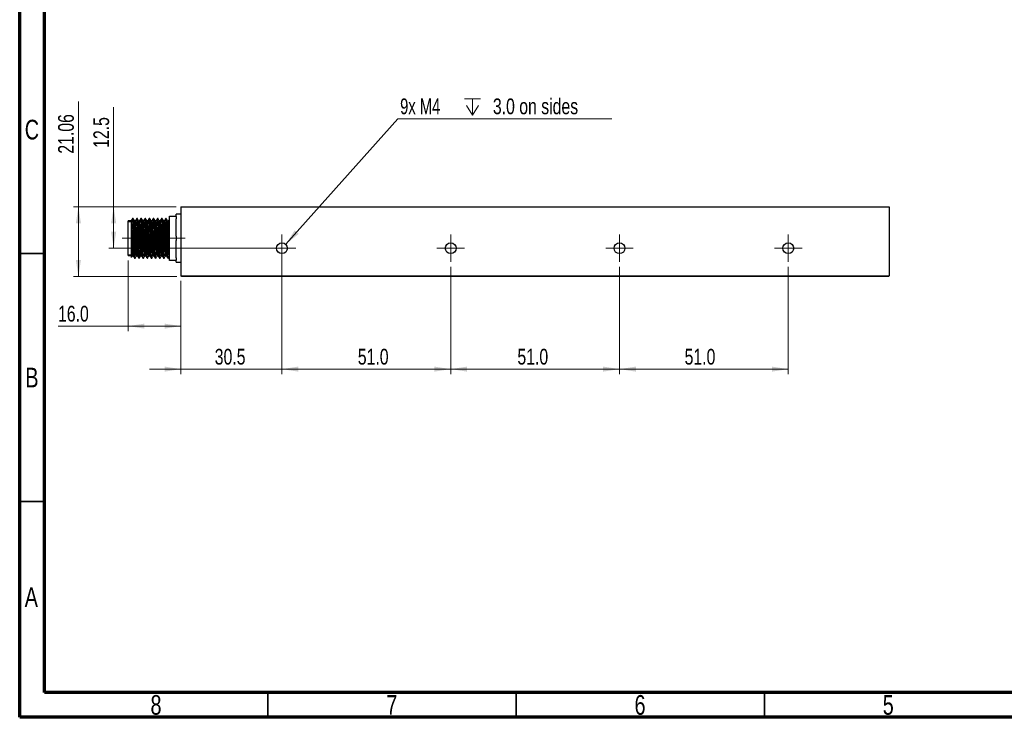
# Model space of a CAD drawing. Header units: millimetres. Extents: x 15 to 415, y 5 to 292.
# Tile 1 of 14: x 15 to 213, y 5 to 146. Entities that reach past the tile are written whole.
import ezdxf

# ---------------------------------------------------------------- set-up
doc = ezdxf.new("R2010")
doc.units = ezdxf.units.MM
doc.linetypes.add('CENTERX2', pattern=[20.32, 12.7, -2.54, 2.54, -2.54])
doc.styles.add('SLDTEXTSTYLE0', font='TXT', dxfattribs={"width": 0.75})
doc.styles.add('SLDTEXTSTYLE2', font='TXT', dxfattribs={"width": 0.7})
doc.dimstyles.new('SLDDIMSTYLE0', dxfattribs={"dimtxt": 3.175, "dimasz": 3.302, "dimexe": 0, "dimexo": 0.0625, "dimgap": 0.79375, "dimtad": 1, "dimdec": 1, "dimlfac": 1.5, "dimrnd": 1e-09, "dimzin": 4, "dimdsep": 46, "dimtxsty": 'SLDTEXTSTYLE0', "dimsah": 1, "dimcen": 0.09, "dimadec": 0, "dimazin": 1, "dimtfac": 1, "dimtdec": 1, "dimtofl": 0, "dimtmove": 0, "dimatfit": 3, "dimfxl": 1, "dimfrac": 2, "dimtolj": 1, "dimtzin": 12, "dimarcsym": 0})
doc.dimstyles.new('SLDDIMSTYLE1', dxfattribs={"dimtxt": 3.175, "dimasz": 3.302, "dimexe": 0, "dimexo": 0.0625, "dimgap": 0.79375, "dimtad": 1, "dimdec": 1, "dimlfac": 1.5, "dimrnd": 1e-09, "dimzin": 12, "dimdsep": 46, "dimtxsty": 'SLDTEXTSTYLE0', "dimsah": 1, "dimcen": 0.09, "dimadec": 0, "dimazin": 3, "dimtfac": 1, "dimtdec": 1, "dimtmove": 0, "dimatfit": 0, "dimfxl": 1, "dimfrac": 2, "dimtolj": 1, "dimtzin": 12, "dimarcsym": 0})
doc.dimstyles.new('SLDDIMSTYLE2', dxfattribs={"dimtxt": 0.18, "dimasz": 3.302, "dimexe": 0, "dimexo": 0.0625, "dimgap": 0, "dimtad": 0, "dimtih": 1, "dimtoh": 1, "dimdec": 0, "dimrnd": 1e-09, "dimzin": 0, "dimdsep": 46, "dimtxsty": 'Standard', "dimsah": 1, "dimcen": 0.09, "dimadec": 0, "dimazin": 0, "dimtfac": 3.302, "dimtdec": 0, "dimtofl": 0, "dimtmove": 0, "dimatfit": 3, "dimfxl": 1, "dimfrac": 2, "dimtolj": 1, "dimtzin": 0, "dimarcsym": 0})
doc.dimstyles.new('SLDDIMSTYLE3', dxfattribs={"dimtxt": 3.175, "dimasz": 3.302, "dimexe": 0, "dimexo": 0.0625, "dimgap": 0.79375, "dimtad": 1, "dimdec": 1, "dimlfac": 1.5, "dimrnd": 1e-09, "dimzin": 12, "dimdsep": 46, "dimtxsty": 'SLDTEXTSTYLE0', "dimsah": 1, "dimcen": 0.09, "dimadec": 0, "dimazin": 3, "dimtfac": 1, "dimtdec": 1, "dimtofl": 0, "dimtmove": 0, "dimatfit": 3, "dimfxl": 1, "dimfrac": 2, "dimtolj": 1, "dimtzin": 12, "dimarcsym": 0})
doc.dimstyles.new('SLDDIMSTYLE4', dxfattribs={"dimtxt": 3.175, "dimasz": 3.302, "dimexe": 0, "dimexo": 0.0625, "dimgap": 0.79375, "dimtad": 1, "dimlfac": 1.5, "dimrnd": 1e-09, "dimzin": 12, "dimdsep": 46, "dimtxsty": 'SLDTEXTSTYLE0', "dimsah": 1, "dimcen": 0.09, "dimadec": 0, "dimazin": 3, "dimtfac": 1, "dimtofl": 0, "dimtmove": 0, "dimatfit": 3, "dimfxl": 1, "dimfrac": 2, "dimtolj": 1, "dimtzin": 12, "dimarcsym": 0})

# ---------------------------------------------------------------- blocks, each defined once
blk = doc.blocks.new('_D_6')
at = {"color": 7, "linetype": 'Continuous', "lineweight": 0}
for p, q in [((33.93, 107.9), (33.93, 128)), ((46.49, 107.9), (32.93, 107.9)), ((33.93, 107.9), (33.93, 99.56)), ((66.83, 99.56), (32.93, 99.56))]:
    blk.add_line(p, q, dxfattribs=at)
at = {"color": 7, "linetype": 'Continuous', "lineweight": 18}
for points in [[(33.93, 107.9), (33.42, 104.59), (34.44, 104.59)], [(33.93, 99.56), (34.44, 102.87), (33.42, 102.87)]]:
    blk.add_solid(points, dxfattribs=at)
at = {"color": 7, "linetype": 'Continuous', "lineweight": 18, "insert": (29.84, 119.79), "char_height": 3.175, "attachment_point": 1, "rotation": 90, "style": 'SLDTEXTSTYLE0'}
blk.add_mtext('12.5', dxfattribs=at)
blk = doc.blocks.new('_D_7')
at = {"color": 7, "linetype": 'Continuous', "lineweight": 0}
for p, q in [((36.83, 97.06), (36.83, 82.86)), ((47.49, 93.02), (47.49, 82.86)), ((36.83, 83.86), (22.72, 83.86)), ((36.83, 83.86), (47.49, 83.86))]:
    blk.add_line(p, q, dxfattribs=at)
at = {"color": 7, "linetype": 'Continuous', "lineweight": 18}
for points in [[(36.83, 83.86), (40.13, 83.35), (40.13, 84.36)], [(47.49, 83.86), (44.19, 84.36), (44.19, 83.35)]]:
    blk.add_solid(points, dxfattribs=at)
at = {"color": 7, "linetype": 'Continuous', "lineweight": 18, "insert": (22.72, 87.95), "char_height": 3.175, "attachment_point": 1, "style": 'SLDTEXTSTYLE0'}
blk.add_mtext('16.0', dxfattribs=at)
blk = doc.blocks.new('_D_8')
at = {"color": 7, "linetype": 'Continuous', "lineweight": 0}
for p, q in [((67.83, 98.56), (67.83, 74.19)), ((47.49, 93.02), (47.49, 74.19)), ((47.49, 75.19), (41.14, 75.19)), ((47.49, 75.19), (67.83, 75.19)), ((67.83, 75.19), (74.18, 75.19))]:
    blk.add_line(p, q, dxfattribs=at)
at = {"color": 7, "linetype": 'Continuous', "lineweight": 18}
for points in [[(47.49, 75.19), (44.19, 75.7), (44.19, 74.68)], [(67.83, 75.19), (71.13, 74.68), (71.13, 75.7)]]:
    blk.add_solid(points, dxfattribs=at)
at = {"color": 7, "linetype": 'Continuous', "lineweight": 18, "insert": (54.29, 79.28), "char_height": 3.175, "attachment_point": 1, "style": 'SLDTEXTSTYLE0'}
blk.add_mtext('30.5', dxfattribs=at)
blk = doc.blocks.new('_D_9')
at = {"color": 7, "linetype": 'Continuous', "lineweight": 0}
for p, q in [((26.83, 107.9), (26.83, 129.17)), ((46.49, 107.9), (25.83, 107.9)), ((26.83, 107.9), (26.83, 93.86)), ((46.66, 93.86), (25.83, 93.86))]:
    blk.add_line(p, q, dxfattribs=at)
at = {"color": 7, "linetype": 'Continuous', "lineweight": 18}
for points in [[(26.83, 107.9), (26.32, 104.59), (27.33, 104.59)], [(26.83, 93.86), (27.33, 97.16), (26.32, 97.16)]]:
    blk.add_solid(points, dxfattribs=at)
at = {"color": 7, "linetype": 'Continuous', "lineweight": 18, "insert": (22.73, 118.62), "char_height": 3.175, "attachment_point": 1, "rotation": 90, "style": 'SLDTEXTSTYLE0'}
blk.add_mtext('21.06', dxfattribs=at)
blk = doc.blocks.new('_D_10')
at = {"color": 7, "linetype": 'Continuous', "lineweight": 0}
for p, q in [((67.83, 95.8), (67.83, 74.19)), ((101.83, 95.8), (101.83, 74.19)), ((67.83, 75.19), (101.83, 75.19))]:
    blk.add_line(p, q, dxfattribs=at)
at = {"color": 7, "linetype": 'Continuous', "lineweight": 18}
for points in [[(67.83, 75.19), (71.13, 74.68), (71.13, 75.7)], [(101.83, 75.19), (98.52, 75.7), (98.52, 74.68)]]:
    blk.add_solid(points, dxfattribs=at)
at = {"color": 7, "linetype": 'Continuous', "lineweight": 18, "insert": (83.11, 79.28), "char_height": 3.175, "attachment_point": 1, "style": 'SLDTEXTSTYLE0'}
blk.add_mtext('51.0', dxfattribs=at)
blk = doc.blocks.new('_D_11')
at = {"color": 7, "linetype": 'Continuous', "lineweight": 0}
for p, q in [((101.83, 95.8), (101.83, 74.19)), ((135.83, 95.8), (135.83, 74.19)), ((101.83, 75.19), (135.83, 75.19))]:
    blk.add_line(p, q, dxfattribs=at)
at = {"color": 7, "linetype": 'Continuous', "lineweight": 18}
for points in [[(101.83, 75.19), (105.13, 74.68), (105.13, 75.7)], [(135.83, 75.19), (132.52, 75.7), (132.52, 74.68)]]:
    blk.add_solid(points, dxfattribs=at)
at = {"color": 7, "linetype": 'Continuous', "lineweight": 18, "insert": (115.26, 79.28), "char_height": 3.175, "attachment_point": 1, "style": 'SLDTEXTSTYLE0'}
blk.add_mtext('51.0', dxfattribs=at)
blk = doc.blocks.new('_D_12')
at = {"color": 7, "linetype": 'Continuous', "lineweight": 0}
for p, q in [((135.83, 95.8), (135.83, 74.19)), ((169.83, 95.8), (169.83, 74.19)), ((135.83, 75.19), (169.83, 75.19))]:
    blk.add_line(p, q, dxfattribs=at)
at = {"color": 7, "linetype": 'Continuous', "lineweight": 18}
for points in [[(135.83, 75.19), (139.13, 74.68), (139.13, 75.7)], [(169.83, 75.19), (166.52, 75.7), (166.52, 74.68)]]:
    blk.add_solid(points, dxfattribs=at)
at = {"color": 7, "linetype": 'Continuous', "lineweight": 18, "insert": (148.94, 79.28), "char_height": 3.175, "attachment_point": 1, "style": 'SLDTEXTSTYLE0'}
blk.add_mtext('51.0', dxfattribs=at)
blk = doc.blocks.new('SW_SYMBOL_HOLE_DEPTH')
at = {"color": 0, "linetype": 'Continuous', "lineweight": 0}
for p, q in [((0, 875), (800, 875)), ((100, 555), (400, 75)), ((400, 875), (400, 75)), ((700, 555), (400, 75))]:
    blk.add_line(p, q, dxfattribs=at)
blk = doc.blocks.new('SW_NOTE_0_4')
at = {"color": 0, "linetype": 'Continuous', "lineweight": 0}
blk.add_line((43.12, 0), (0, 0), dxfattribs=at)
at = {"color": 0, "linetype": 'Continuous', "lineweight": 0, "xscale": 0.0040555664, "yscale": 0.0040555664, "zscale": 0.0040555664}
blk.add_blockref('SW_SYMBOL_HOLE_DEPTH', (13.43, 0.49), dxfattribs=at)
at = {"color": 0, "linetype": 'Continuous', "lineweight": 0, "char_height": 3.175, "attachment_point": 1}
for s, insert, style in [('9x M4', (0.47, 4.14), 'SLDTEXTSTYLE2'), ('3.0 on sides', (19.16, 4.14), 'SLDTEXTSTYLE0')]:
    blk.add_mtext(s, dxfattribs=dict(at, insert=insert, style=style))
blk = doc.blocks.new('SW_CENTERMARKSYMBOL_1')
at = {"color": 0, "linetype": 'Continuous', "lineweight": 18}
for p, q in [((0, 1.67), (0, 2.77)), ((-1.67, 0), (-2.77, 0)), ((0, 0), (-1.67, 0)), ((0, 0), (0, 1.67)), ((0, 0), (0, -1.67)), ((0, 0), (1.67, 0)), ((1.67, 0), (2.77, 0)), ((0, -1.67), (0, -2.77))]:
    blk.add_line(p, q, dxfattribs=at)
blk = doc.blocks.new('SW_CENTERMARKSYMBOL_2')
at = {"color": 0, "linetype": 'Continuous', "lineweight": 18}
for p, q in [((0, 1.67), (0, 2.77)), ((-1.67, 0), (-2.77, 0)), ((0, 0), (-1.67, 0)), ((0, 0), (0, 1.67)), ((0, 0), (0, -1.67)), ((0, 0), (1.67, 0)), ((1.67, 0), (2.77, 0)), ((0, -1.67), (0, -2.77))]:
    blk.add_line(p, q, dxfattribs=at)
blk = doc.blocks.new('SW_CENTERMARKSYMBOL_3')
at = {"color": 0, "linetype": 'Continuous', "lineweight": 18}
for p, q in [((0, 1.67), (0, 2.77)), ((-1.67, 0), (-2.77, 0)), ((0, 0), (-1.67, 0)), ((0, 0), (0, 1.67)), ((0, 0), (0, -1.67)), ((0, 0), (1.67, 0)), ((1.67, 0), (2.77, 0)), ((0, -1.67), (0, -2.77))]:
    blk.add_line(p, q, dxfattribs=at)
blk = doc.blocks.new('SW_CENTERMARKSYMBOL_4')
at = {"color": 0, "linetype": 'Continuous', "lineweight": 18}
for p, q in [((0, 1.67), (0, 2.77)), ((-1.67, 0), (-2.77, 0)), ((0, 0), (-1.67, 0)), ((0, 0), (0, 1.67)), ((0, 0), (0, -1.67)), ((0, 0), (1.67, 0)), ((1.67, 0), (2.77, 0)), ((0, -1.67), (0, -2.77))]:
    blk.add_line(p, q, dxfattribs=at)

msp = doc.modelspace()

# ---------------------------------------------------------------- linework, layer by layer
at = {"color": 7, "linetype": 'Continuous', "lineweight": 70}
for p, q in [((15, 5), (15, 292)), ((20, 10), (20, 287)), ((410, 10), (20, 10)), ((415, 5), (15, 5))]:
    msp.add_line(p, q, dxfattribs=at)
at = {"color": 7, "linetype": 'Continuous', "lineweight": 25}
for p, q in [((47.4927, 107.897), (47.4927, 94.0236)), ((47.4927, 107.897), (190.1594, 107.897)), ((190.1594, 107.897), (190.1594, 94.0236)), ((37.8469, 105.5636), (37.7426, 105.5636)), ((38.6803, 105.5636), (38.576, 105.5636)), ((39.5136, 105.5636), (39.4093, 105.5636)), ((40.3469, 105.5636), (40.2426, 105.5636)), ((41.1803, 105.5636), (41.076, 105.5636)), ((42.0136, 105.5636), (41.9093, 105.5636)), ((42.8469, 105.5636), (42.7426, 105.5636)), ((43.6803, 105.5636), (43.576, 105.5636)), ((44.5136, 105.5636), (44.4093, 105.5636)), ((45.1594, 106.0092), (46.4927, 106.0092)), ((45.1594, 105.1759), (45.1594, 106.0092)), ((45.1594, 102.397), (45.1594, 105.1759)), ((47.4927, 106.397), (46.4927, 106.397)), ((46.4927, 105.959), (46.4927, 106.397)), ((46.4927, 105.959), (46.4927, 105.5024)), ((46.4927, 102.0203), (46.4927, 105.5024)), ((37.4927, 105.0636), (36.8261, 105.0636)), ((36.8261, 98.0636), (36.8261, 105.0636)), ((44.9824, 105.1126), (44.7779, 105.1126)), ((45.1594, 100.7303), (45.1594, 102.397)), ((46.4927, 102.0203), (46.4927, 101.107)), ((45.1594, 97.9514), (45.1594, 100.7303)), ((46.4927, 97.6249), (46.4927, 101.107)), ((36.8261, 98.0636), (37.4927, 98.0636)), ((38.1594, 97.5636), (38.2637, 97.5636)), ((38.9927, 97.5636), (39.097, 97.5636)), ((39.826, 97.5636), (39.9304, 97.5636)), ((40.6594, 97.5636), (40.7637, 97.5636)), ((41.4927, 97.5636), (41.597, 97.5636)), ((42.326, 97.5636), (42.4304, 97.5636)), ((43.1594, 97.5636), (43.2637, 97.5636)), ((43.9927, 97.5636), (44.097, 97.5636)), ((44.826, 97.5636), (44.9304, 97.5636)), ((45.1594, 97.118), (45.1594, 97.9514)), ((46.4927, 97.6249), (46.4927, 97.1682)), ((46.4927, 97.118), (45.1594, 97.118)), ((46.4927, 96.7303), (46.4927, 97.1682)), ((46.4927, 96.7303), (47.4927, 96.7303)), ((47.4927, 94.0236), (190.1594, 94.0236)), ((47.6594, 93.857), (47.4927, 94.0236)), ((189.9927, 93.857), (47.6594, 93.857)), ((190.1594, 94.0236), (189.9927, 93.857))]:
    msp.add_line(p, q, dxfattribs=at)
at = {"color": 7, "linetype": 'Continuous', "lineweight": 18}
for p, q in [((45.1594, 105.2303), (45.0503, 105.2303)), ((45.1594, 104.897), (36.8261, 104.897)), ((45.1594, 98.2303), (36.8261, 98.2303)), ((45.1227, 97.897), (45.0503, 97.897))]:
    msp.add_line(p, q, dxfattribs=at)
at = {"color": 7, "linetype": 'CENTERX2', "lineweight": 18}
msp.add_line((48.3505, 101.5636), (35.3332, 101.5636), dxfattribs=at)
at = {"color": 7, "linetype": 'Continuous', "lineweight": 35}
for p, q in [((20, 98.5), (15, 98.5)), ((20, 48.5), (15, 48.5)), ((65, 10), (65, 5)), ((115, 10), (115, 5)), ((165, 10), (165, 5))]:
    msp.add_line(p, q, dxfattribs=at)
at = {"color": 7, "linetype": 'Continuous', "lineweight": 25, "flags": 128}
msp.add_lwpolyline([(37.8825, 98.055), (37.8789, 98.0574), (37.8428, 98.327), (37.8072, 98.8244), (37.7735, 99.5007), (37.7373, 100.3375), (37.7017, 101.2566), (37.668, 102.1813), (37.6594, 102.4039), (37.6328, 103.0595), (37.6065, 103.6556), (37.5729, 104.3253), (37.5371, 104.8149), (37.5011, 105.0752), (37.4927, 105.1008), (37.4927, 105.1008)], dxfattribs=at)
at = {"color": 7, "linetype": 'Continuous', "lineweight": 25}
for centre in [(67.8261, 99.5636), (101.8261, 99.5636), (135.8261, 99.5636), (169.8261, 99.5636)]:
    msp.add_circle(centre, 1.1, dxfattribs=at)
for points, knots in [([(37.7356, 105.5573), (37.6919, 105.4818), (37.6048, 105.3312), (37.5177, 105.1806), (37.4742, 105.1054)], [0, 0, 0, 0, 0.50106119, 1, 1, 1, 1]), ([(38.152, 97.6021), (38.1478, 97.6013), (38.1322, 97.5982), (38.1032, 97.8828), (38.0674, 98.4331), (38.0342, 99.2186), (37.9977, 100.1632), (37.9619, 101.2076), (37.9287, 102.2759), (37.8921, 103.2954), (37.8565, 104.1915), (37.8232, 104.9105), (37.7866, 105.3744), (37.7598, 105.5839), (37.7455, 105.5454), (37.7426, 105.5376)], [0, 0, 0, 0, 0.03188413, 0.11857626, 0.2049254, 0.28969483, 0.37642925, 0.46270697, 0.5475091, 0.6342816, 0.72048385, 0.8053268, 0.89213315, 0.97825587, 1, 1, 1, 1]), ([(38.2637, 97.592), (38.2604, 97.5839), (38.2457, 97.5475), (38.2183, 97.7656), (38.1818, 98.2402), (38.1485, 98.9669), (38.1128, 99.8689), (38.0763, 100.8917), (38.0431, 101.9604), (38.0073, 103.0023), (37.9708, 103.942), (37.9377, 104.7192), (37.9017, 105.264), (37.8707, 105.5489), (37.8531, 105.5349), (37.8469, 105.53)], [0, 0, 0, 0, 0.02452254, 0.10916284, 0.19436012, 0.27762278, 0.36233708, 0.44749687, 0.53072763, 0.61551194, 0.70063011, 0.78383697, 0.86868726, 0.95375969, 1, 1, 1, 1]), ([(38.1154, 105.1055), (38.0718, 105.1809), (37.9846, 105.3315), (37.8975, 105.4822), (37.854, 105.5573)], [0, 0, 0, 0, 0.500857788, 1, 1, 1, 1]), ([(38.5689, 105.5573), (38.5253, 105.4818), (38.4382, 105.3312), (38.3511, 105.1806), (38.3076, 105.1054)], [0, 0, 0, 0, 0.50094646, 1, 1, 1, 1]), ([(38.9853, 97.6021), (38.9812, 97.6013), (38.9656, 97.5982), (38.9365, 97.8828), (38.9007, 98.4331), (38.8675, 99.2186), (38.831, 100.1632), (38.7953, 101.2076), (38.762, 102.2759), (38.7255, 103.2954), (38.6899, 104.1915), (38.6565, 104.9105), (38.6199, 105.3744), (38.5932, 105.5839), (38.5789, 105.5454), (38.576, 105.5376)], [0, 0, 0, 0, 0.03189131, 0.1185828, 0.20493129, 0.2897001, 0.37643387, 0.46271096, 0.54751246, 0.63428431, 0.72048592, 0.80532824, 0.89213395, 0.97825603, 1, 1, 1, 1]), ([(39.097, 97.592), (39.0937, 97.5839), (39.079, 97.5475), (39.0517, 97.7656), (39.0151, 98.2402), (38.9819, 98.9669), (38.9461, 99.8689), (38.9096, 100.8917), (38.8764, 101.9604), (38.8406, 103.0023), (38.8042, 103.942), (38.771, 104.7192), (38.7351, 105.264), (38.704, 105.5489), (38.6865, 105.5349), (38.6803, 105.53)], [0, 0, 0, 0, 0.02452254, 0.10916284, 0.19436012, 0.27762278, 0.36233708, 0.44749687, 0.53072763, 0.61551194, 0.70063011, 0.78383697, 0.86868726, 0.95375969, 1, 1, 1, 1]), ([(38.9487, 105.1055), (38.9051, 105.1809), (38.818, 105.3315), (38.7309, 105.4821), (38.6874, 105.5573)], [0, 0, 0, 0, 0.50074682, 1, 1, 1, 1]), ([(39.4022, 105.5573), (39.3586, 105.4818), (39.2715, 105.3312), (39.1844, 105.1806), (39.1409, 105.1054)], [0, 0, 0, 0, 0.50083199, 1, 1, 1, 1]), ([(39.8187, 97.6021), (39.8145, 97.6013), (39.7989, 97.5982), (39.7698, 97.8828), (39.734, 98.4331), (39.7008, 99.2186), (39.6643, 100.1632), (39.6286, 101.2076), (39.5954, 102.2759), (39.5588, 103.2954), (39.5232, 104.1915), (39.4899, 104.9105), (39.4533, 105.3744), (39.4265, 105.5839), (39.4122, 105.5454), (39.4093, 105.5376)], [0, 0, 0, 0, 0.03189849, 0.11858934, 0.20493719, 0.28970537, 0.3764385, 0.46271494, 0.54751582, 0.63428702, 0.72048799, 0.80532969, 0.89213475, 0.9782562, 1, 1, 1, 1]), ([(39.9304, 97.592), (39.927, 97.5839), (39.9123, 97.5475), (39.885, 97.7656), (39.8484, 98.2402), (39.8152, 98.9669), (39.7795, 99.8689), (39.743, 100.8917), (39.7098, 101.9604), (39.6739, 103.0023), (39.6375, 103.942), (39.6043, 104.7192), (39.5684, 105.264), (39.5374, 105.5489), (39.5198, 105.5349), (39.5136, 105.53)], [0, 0, 0, 0, 0.02452254, 0.10916284, 0.19436012, 0.27762278, 0.36233708, 0.44749687, 0.53072763, 0.61551194, 0.70063011, 0.78383697, 0.86868726, 0.95375969, 1, 1, 1, 1]), ([(39.7821, 105.1055), (39.7384, 105.1809), (39.6513, 105.3315), (39.5642, 105.4821), (39.5207, 105.5573)], [0, 0, 0, 0, 0.50063549, 1, 1, 1, 1]), ([(40.2356, 105.5573), (40.192, 105.4819), (40.1049, 105.3312), (40.0177, 105.1806), (39.9742, 105.1054)], [0, 0, 0, 0, 0.500717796, 1, 1, 1, 1]), ([(40.652, 97.6021), (40.6478, 97.6013), (40.6322, 97.5982), (40.6032, 97.8828), (40.5674, 98.4331), (40.5342, 99.2186), (40.4977, 100.1632), (40.4619, 101.2076), (40.4287, 102.2759), (40.3921, 103.2954), (40.3565, 104.1915), (40.3232, 104.9105), (40.2866, 105.3744), (40.2598, 105.5839), (40.2455, 105.5454), (40.2426, 105.5376)], [0, 0, 0, 0, 0.03190567, 0.11859588, 0.20494309, 0.28971063, 0.37644312, 0.46271893, 0.54751917, 0.63428973, 0.72049006, 0.80533113, 0.89213555, 0.97825636, 1, 1, 1, 1]), ([(40.7637, 97.592), (40.7604, 97.5839), (40.7457, 97.5475), (40.7183, 97.7656), (40.6818, 98.2402), (40.6485, 98.9669), (40.6128, 99.8689), (40.5763, 100.8917), (40.5431, 101.9604), (40.5073, 103.0023), (40.4708, 103.942), (40.4377, 104.7192), (40.4017, 105.264), (40.3707, 105.5489), (40.3531, 105.5349), (40.3469, 105.53)], [0, 0, 0, 0, 0.02452254, 0.10916284, 0.19436012, 0.27762278, 0.36233708, 0.44749687, 0.53072763, 0.61551194, 0.70063011, 0.78383697, 0.86868726, 0.95375969, 1, 1, 1, 1]), ([(40.6154, 105.1055), (40.5718, 105.1809), (40.4847, 105.3315), (40.3976, 105.4821), (40.354, 105.5573)], [0, 0, 0, 0, 0.50052379, 1, 1, 1, 1]), ([(41.0689, 105.5573), (41.0253, 105.4819), (40.9382, 105.3313), (40.8511, 105.1806), (40.8076, 105.1054)], [0, 0, 0, 0, 0.50060388, 1, 1, 1, 1]), ([(41.4854, 97.6021), (41.4812, 97.6013), (41.4656, 97.5982), (41.4365, 97.8828), (41.4007, 98.4331), (41.3675, 99.2186), (41.331, 100.1632), (41.2953, 101.2076), (41.262, 102.2759), (41.2255, 103.2954), (41.1899, 104.1915), (41.1565, 104.9105), (41.1199, 105.3744), (41.0932, 105.5839), (41.0789, 105.5454), (41.076, 105.5376)], [0, 0, 0, 0, 0.03191285, 0.11860241, 0.20494898, 0.2897159, 0.37644775, 0.46272291, 0.54752253, 0.63429244, 0.72049214, 0.80533258, 0.89213635, 0.97825652, 1, 1, 1, 1]), ([(41.597, 97.592), (41.5937, 97.5839), (41.579, 97.5475), (41.5517, 97.7656), (41.5151, 98.2402), (41.4819, 98.9669), (41.4461, 99.8689), (41.4096, 100.8917), (41.3764, 101.9604), (41.3406, 103.0023), (41.3042, 103.942), (41.271, 104.7192), (41.2351, 105.264), (41.204, 105.5489), (41.1865, 105.5349), (41.1803, 105.53)], [0, 0, 0, 0, 0.02452254, 0.10916284, 0.19436012, 0.27762278, 0.36233708, 0.44749687, 0.53072763, 0.61551194, 0.70063011, 0.78383697, 0.86868726, 0.95375969, 1, 1, 1, 1]), ([(41.4487, 105.1055), (41.4051, 105.1808), (41.318, 105.3315), (41.2309, 105.4821), (41.1874, 105.5573)], [0, 0, 0, 0, 0.50041173, 1, 1, 1, 1]), ([(41.9022, 105.5573), (41.8587, 105.4819), (41.7716, 105.3313), (41.6844, 105.1807), (41.6409, 105.1054)], [0, 0, 0, 0, 0.50049024, 1, 1, 1, 1]), ([(42.3187, 97.6021), (42.3145, 97.6013), (42.2989, 97.5982), (42.2698, 97.8828), (42.234, 98.4331), (42.2008, 99.2186), (42.1643, 100.1632), (42.1286, 101.2076), (42.0954, 102.2759), (42.0588, 103.2954), (42.0232, 104.1915), (41.9899, 104.9105), (41.9533, 105.3744), (41.9265, 105.5839), (41.9122, 105.5454), (41.9093, 105.5376)], [0, 0, 0, 0, 0.03192003, 0.11860895, 0.20495488, 0.28972117, 0.37645237, 0.4627269, 0.54752589, 0.63429516, 0.72049421, 0.80533402, 0.89213715, 0.97825668, 1, 1, 1, 1]), ([(42.4304, 97.592), (42.427, 97.5839), (42.4123, 97.5475), (42.385, 97.7656), (42.3484, 98.2402), (42.3152, 98.9669), (42.2795, 99.8689), (42.243, 100.8917), (42.2098, 101.9604), (42.1739, 103.0023), (42.1375, 103.942), (42.1043, 104.7192), (42.0684, 105.264), (42.0374, 105.5489), (42.0198, 105.5349), (42.0136, 105.53)], [0, 0, 0, 0, 0.02452254, 0.10916284, 0.19436012, 0.27762278, 0.36233708, 0.44749687, 0.53072763, 0.61551194, 0.70063011, 0.78383697, 0.86868726, 0.95375969, 1, 1, 1, 1]), ([(42.2821, 105.1055), (42.2385, 105.1808), (42.1513, 105.3314), (42.0642, 105.4821), (42.0207, 105.5573)], [0, 0, 0, 0, 0.50029932, 1, 1, 1, 1]), ([(42.7356, 105.5573), (42.692, 105.4819), (42.6049, 105.3313), (42.5178, 105.1807), (42.4742, 105.1054)], [0, 0, 0, 0, 0.5003769, 1, 1, 1, 1]), ([(43.152, 97.6021), (43.1478, 97.6013), (43.1322, 97.5982), (43.1032, 97.8828), (43.0674, 98.4331), (43.0342, 99.2186), (42.9977, 100.1632), (42.9619, 101.2076), (42.9287, 102.2759), (42.8921, 103.2954), (42.8565, 104.1915), (42.8232, 104.9105), (42.7866, 105.3744), (42.7598, 105.5839), (42.7455, 105.5454), (42.7426, 105.5376)], [0, 0, 0, 0, 0.031927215, 0.118615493, 0.204960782, 0.289726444, 0.376456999, 0.462730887, 0.547529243, 0.634297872, 0.720496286, 0.805335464, 0.892137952, 0.978256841, 1, 1, 1, 1]), ([(43.2637, 97.592), (43.2604, 97.5839), (43.2457, 97.5475), (43.2183, 97.7656), (43.1818, 98.2402), (43.1485, 98.9669), (43.1128, 99.8689), (43.0763, 100.8917), (43.0431, 101.9604), (43.0073, 103.0023), (42.9708, 103.942), (42.9377, 104.7192), (42.9017, 105.264), (42.8707, 105.5489), (42.8531, 105.5349), (42.8469, 105.53)], [0, 0, 0, 0, 0.02452254, 0.10916284, 0.19436012, 0.27762278, 0.36233708, 0.44749687, 0.53072763, 0.61551194, 0.70063011, 0.78383697, 0.86868726, 0.95375969, 1, 1, 1, 1]), ([(43.1154, 105.1055), (43.0718, 105.1808), (42.9847, 105.3314), (42.8976, 105.4821), (42.854, 105.5573)], [0, 0, 0, 0, 0.50018657, 1, 1, 1, 1]), ([(43.5689, 105.5573), (43.5253, 105.4819), (43.4382, 105.3313), (43.3511, 105.1807), (43.3076, 105.1054)], [0, 0, 0, 0, 0.50026386, 1, 1, 1, 1]), ([(43.9854, 97.6021), (43.9812, 97.6013), (43.9656, 97.5982), (43.9365, 97.8828), (43.9007, 98.4331), (43.8675, 99.2186), (43.831, 100.1632), (43.7953, 101.2076), (43.762, 102.2759), (43.7255, 103.2954), (43.6899, 104.1915), (43.6565, 104.9105), (43.6199, 105.3744), (43.5932, 105.5839), (43.5789, 105.5454), (43.576, 105.5376)], [0, 0, 0, 0, 0.0319344, 0.11862203, 0.20496668, 0.28973171, 0.37646163, 0.46273487, 0.5475326, 0.63430059, 0.72049836, 0.80533691, 0.89213875, 0.978257, 1, 1, 1, 1]), ([(44.097, 97.592), (44.0937, 97.5839), (44.079, 97.5475), (44.0517, 97.7656), (44.0151, 98.2402), (43.9819, 98.9669), (43.9461, 99.8689), (43.9096, 100.8917), (43.8764, 101.9604), (43.8406, 103.0023), (43.8042, 103.942), (43.771, 104.7192), (43.7351, 105.264), (43.704, 105.5489), (43.6865, 105.5349), (43.6803, 105.53)], [0, 0, 0, 0, 0.02452254, 0.10916284, 0.19436012, 0.27762278, 0.36233708, 0.44749687, 0.53072763, 0.61551194, 0.70063011, 0.78383697, 0.86868726, 0.95375969, 1, 1, 1, 1]), ([(43.9487, 105.1055), (43.9052, 105.1808), (43.818, 105.3314), (43.7309, 105.482), (43.6874, 105.5573)], [0, 0, 0, 0, 0.50007348, 1, 1, 1, 1]), ([(44.4022, 105.5573), (44.3587, 105.4819), (44.2716, 105.3313), (44.1845, 105.1807), (44.1409, 105.1054)], [0, 0, 0, 0, 0.50015113, 1, 1, 1, 1]), ([(44.8187, 97.6021), (44.8145, 97.6013), (44.7989, 97.5982), (44.7698, 97.8828), (44.734, 98.4331), (44.7008, 99.2186), (44.6643, 100.1632), (44.6286, 101.2076), (44.5954, 102.2759), (44.5588, 103.2954), (44.5232, 104.1915), (44.4899, 104.9105), (44.4533, 105.3744), (44.4265, 105.5839), (44.4122, 105.5454), (44.4093, 105.5376)], [0, 0, 0, 0, 0.03194158, 0.11862857, 0.20497258, 0.28973699, 0.37646625, 0.46273886, 0.54753596, 0.6343033, 0.72050043, 0.80533835, 0.89213955, 0.97825716, 1, 1, 1, 1]), ([(44.9304, 97.592), (44.927, 97.5839), (44.9123, 97.5475), (44.885, 97.7656), (44.8484, 98.2402), (44.8152, 98.9669), (44.7795, 99.8689), (44.743, 100.8917), (44.7098, 101.9604), (44.6739, 103.0023), (44.6375, 103.942), (44.6043, 104.7192), (44.5684, 105.264), (44.5374, 105.5489), (44.5198, 105.5349), (44.5136, 105.53)], [0, 0, 0, 0, 0.02452254, 0.10916284, 0.19436012, 0.27762278, 0.36233708, 0.44749687, 0.53072763, 0.61551194, 0.70063011, 0.78383697, 0.86868726, 0.95375969, 1, 1, 1, 1]), ([(44.7821, 105.1055), (44.7385, 105.1808), (44.6514, 105.3314), (44.5643, 105.482), (44.5207, 105.5573)], [0, 0, 0, 0, 0.49996006, 1, 1, 1, 1]), ([(45.1586, 105.4242), (45.1407, 105.3932), (45.0793, 105.287), (45.0178, 105.1807), (44.9742, 105.1054)], [0, 0, 0, 0, 0.29128127, 1, 1, 1, 1]), ([(37.4927, 101.2745), (37.4927, 101.508), (37.4927, 101.7436), (37.4927, 102.2041), (37.4927, 102.4298), (37.4927, 102.7614), (37.4927, 102.8713), (37.4927, 103.085), (37.4927, 103.1888), (37.4927, 103.4916), (37.4927, 103.6819), (37.4927, 104.0387), (37.4927, 104.1998), (37.4927, 104.4152), (37.4927, 104.4827), (37.4927, 104.6087), (37.4927, 104.6675), (37.4927, 104.8269), (37.4927, 104.9118), (37.4927, 105.0392), (37.4927, 105.0817), (37.4927, 105.1008)], [0, 0, 0, 0, 0.125, 0.125, 0.25, 0.25, 0.3125, 0.3125, 0.375, 0.375, 0.5, 0.5, 0.625, 0.625, 0.6875, 0.6875, 0.75, 0.75, 0.875, 0.875, 1, 1, 1, 1]), ([(38.3158, 105.1126), (38.281, 105.1126), (38.2128, 105.1126), (38.1446, 105.1126), (38.1113, 105.1126)], [0, 0, 0, 0, 0.51052296, 1, 1, 1, 1]), ([(38.5075, 98.055), (38.5063, 98.0551), (38.5015, 98.0556), (38.4882, 98.1445), (38.4675, 98.3085), (38.4388, 98.685), (38.4089, 99.2585), (38.3732, 100.0603), (38.3367, 100.9674), (38.3035, 101.9157), (38.2677, 102.8401), (38.2313, 103.6735), (38.1981, 104.3643), (38.1622, 104.843), (38.1339, 105.0859), (38.119, 105.0807), (38.1155, 105.0795)], [0, 0, 0, 0, 0.00940689, 0.03785234, 0.10100696, 0.16397196, 0.25258924, 0.34275247, 0.43339012, 0.52197344, 0.61221122, 0.70280455, 0.79136242, 0.88167047, 0.9722151, 1, 1, 1, 1]), ([(38.7159, 98.055), (38.7147, 98.0554), (38.702, 98.0601), (38.676, 98.3037), (38.6403, 98.7846), (38.6071, 99.4835), (38.5706, 100.3211), (38.5348, 101.2474), (38.5102, 101.954), (38.4869, 102.5569), (38.4662, 103.0685), (38.4366, 103.7356), (38.4064, 104.3635), (38.3705, 104.8467), (38.3394, 105.0995), (38.3219, 105.0871), (38.3157, 105.0827)], [0, 0, 0, 0, 0.00927204, 0.09796623, 0.18630927, 0.27303519, 0.36177266, 0.45004261, 0.53680199, 0.55811719, 0.62324266, 0.68809941, 0.77479964, 0.86321334, 0.95185865, 1, 1, 1, 1]), ([(39.1491, 105.1126), (39.1143, 105.1126), (39.0461, 105.1126), (38.978, 105.1126), (38.9446, 105.1126)], [0, 0, 0, 0, 0.51038634, 1, 1, 1, 1]), ([(39.3408, 98.055), (39.3397, 98.0551), (39.3349, 98.0556), (39.3215, 98.1445), (39.3009, 98.3086), (39.2721, 98.685), (39.2423, 99.2585), (39.2065, 100.0603), (39.1701, 100.9674), (39.1369, 101.9157), (39.101, 102.8401), (39.0646, 103.6735), (39.0314, 104.3643), (38.9955, 104.843), (38.9673, 105.0859), (38.9523, 105.0807), (38.9488, 105.0795)], [0, 0, 0, 0, 0.00942649, 0.03787151, 0.10102519, 0.16398925, 0.2526052, 0.34276708, 0.43340338, 0.52198538, 0.6122218, 0.70281378, 0.79137032, 0.88167702, 0.97222029, 1, 1, 1, 1]), ([(39.5492, 98.055), (39.548, 98.0554), (39.5353, 98.0601), (39.5094, 98.3037), (39.4736, 98.7846), (39.4404, 99.4835), (39.4039, 100.3211), (39.3682, 101.2474), (39.3435, 101.954), (39.3202, 102.5569), (39.2995, 103.0685), (39.2699, 103.7356), (39.2398, 104.3635), (39.2038, 104.8467), (39.1728, 105.0994), (39.1552, 105.0871), (39.1491, 105.0827)], [0, 0, 0, 0, 0.00927239, 0.09796801, 0.18631247, 0.27303978, 0.36177868, 0.45005004, 0.53681082, 0.55812636, 0.62325288, 0.68811067, 0.77481229, 0.86322741, 0.95187415, 1, 1, 1, 1]), ([(39.9824, 105.1126), (39.9476, 105.1126), (39.8795, 105.1126), (39.8113, 105.1126), (39.7779, 105.1126)], [0, 0, 0, 0, 0.51024941, 1, 1, 1, 1]), ([(40.1742, 98.055), (40.173, 98.0551), (40.1682, 98.0556), (40.1548, 98.1445), (40.1342, 98.3086), (40.1054, 98.685), (40.0756, 99.2585), (40.0399, 100.0603), (40.0034, 100.9674), (39.9702, 101.9157), (39.9343, 102.8401), (39.8979, 103.6735), (39.8648, 104.3643), (39.8288, 104.843), (39.8006, 105.0859), (39.7857, 105.0807), (39.7822, 105.0794)], [0, 0, 0, 0, 0.00944609, 0.03789068, 0.10104342, 0.16400653, 0.25262116, 0.34278169, 0.43341664, 0.52199731, 0.61223239, 0.70282301, 0.79137822, 0.88168357, 0.97222549, 1, 1, 1, 1]), ([(40.3825, 98.055), (40.3813, 98.0554), (40.3687, 98.0601), (40.3427, 98.3037), (40.307, 98.7846), (40.2737, 99.4835), (40.2373, 100.3211), (40.2015, 101.2474), (40.1768, 101.954), (40.1535, 102.5569), (40.1328, 103.0685), (40.1033, 103.7356), (40.0731, 104.3635), (40.0371, 104.8467), (40.0061, 105.0994), (39.9886, 105.0871), (39.9824, 105.0827)], [0, 0, 0, 0, 0.00927273, 0.09796977, 0.18631566, 0.27304436, 0.36178468, 0.45005747, 0.53681964, 0.55813553, 0.62326309, 0.68812193, 0.77482494, 0.86324149, 0.95188965, 1, 1, 1, 1]), ([(40.8158, 105.1126), (40.781, 105.1126), (40.7128, 105.1126), (40.6447, 105.1126), (40.6113, 105.1126)], [0, 0, 0, 0, 0.51011222, 1, 1, 1, 1]), ([(41.0075, 98.055), (41.0063, 98.0551), (41.0015, 98.0556), (40.9882, 98.1445), (40.9675, 98.3086), (40.9388, 98.685), (40.9089, 99.2585), (40.8732, 100.0603), (40.8367, 100.9674), (40.8035, 101.9157), (40.7677, 102.8401), (40.7313, 103.6735), (40.6981, 104.3643), (40.6622, 104.843), (40.6339, 105.0859), (40.619, 105.0807), (40.6155, 105.0794)], [0, 0, 0, 0, 0.00946567, 0.03790984, 0.10106164, 0.16402381, 0.25263712, 0.3427963, 0.43342989, 0.52200923, 0.61224296, 0.70283223, 0.79138613, 0.88169012, 0.97223069, 1, 1, 1, 1]), ([(41.2159, 98.055), (41.2147, 98.0554), (41.202, 98.0601), (41.176, 98.3037), (41.1403, 98.7846), (41.1071, 99.4835), (41.0706, 100.3211), (41.0348, 101.2474), (41.0102, 101.954), (40.9869, 102.5569), (40.9662, 103.0685), (40.9366, 103.7356), (40.9064, 104.3635), (40.8705, 104.8467), (40.8395, 105.0994), (40.8219, 105.087), (40.8157, 105.0827)], [0, 0, 0, 0, 0.00927306, 0.09797153, 0.18631884, 0.27304893, 0.36179068, 0.45006489, 0.53682845, 0.55814468, 0.6232733, 0.68813317, 0.77483758, 0.86325555, 0.95190514, 1, 1, 1, 1]), ([(41.6491, 105.1126), (41.6143, 105.1126), (41.5462, 105.1126), (41.478, 105.1126), (41.4446, 105.1126)], [0, 0, 0, 0, 0.50997482, 1, 1, 1, 1]), ([(41.8409, 98.055), (41.8397, 98.0551), (41.8349, 98.0556), (41.8215, 98.1445), (41.8009, 98.3086), (41.7721, 98.685), (41.7423, 99.2585), (41.7065, 100.0603), (41.6701, 100.9674), (41.6369, 101.9157), (41.601, 102.8401), (41.5646, 103.6735), (41.5314, 104.3643), (41.4955, 104.843), (41.4673, 105.0859), (41.4523, 105.0807), (41.4489, 105.0794)], [0, 0, 0, 0, 0.00948525, 0.037929, 0.10107985, 0.16404108, 0.25265306, 0.3428109, 0.43344313, 0.52202116, 0.61225354, 0.70284146, 0.79139403, 0.88169668, 0.97223589, 1, 1, 1, 1]), ([(42.0492, 98.055), (42.048, 98.0554), (42.0353, 98.0601), (42.0094, 98.3037), (41.9736, 98.7846), (41.9404, 99.4835), (41.9039, 100.3211), (41.8682, 101.2474), (41.8435, 101.954), (41.8202, 102.5569), (41.7995, 103.0685), (41.7699, 103.7356), (41.7398, 104.3635), (41.7038, 104.8467), (41.6728, 105.0994), (41.6552, 105.087), (41.6491, 105.0827)], [0, 0, 0, 0, 0.00927337, 0.09797327, 0.186322, 0.27305349, 0.36179667, 0.4500723, 0.53683726, 0.55815383, 0.6232835, 0.68814442, 0.77485022, 0.86326961, 0.95192063, 1, 1, 1, 1]), ([(42.4824, 105.1126), (42.4477, 105.1126), (42.3795, 105.1126), (42.3114, 105.1126), (42.2779, 105.1126)], [0, 0, 0, 0, 0.50983724, 1, 1, 1, 1]), ([(42.6742, 98.055), (42.673, 98.0551), (42.6682, 98.0556), (42.6548, 98.1445), (42.6342, 98.3086), (42.6054, 98.685), (42.5756, 99.2585), (42.5399, 100.0603), (42.5034, 100.9674), (42.4702, 101.9157), (42.4343, 102.8401), (42.3979, 103.6735), (42.3648, 104.3643), (42.3288, 104.843), (42.3006, 105.0859), (42.2857, 105.0807), (42.2822, 105.0794)], [0, 0, 0, 0, 0.00950482, 0.03794815, 0.10109805, 0.16405834, 0.252669, 0.34282549, 0.43345638, 0.52203308, 0.61226411, 0.70285068, 0.79140193, 0.88170323, 0.97224109, 1, 1, 1, 1]), ([(42.8825, 98.055), (42.8813, 98.0554), (42.8687, 98.0601), (42.8427, 98.3037), (42.807, 98.7846), (42.7737, 99.4835), (42.7373, 100.3211), (42.7015, 101.2474), (42.6768, 101.954), (42.6535, 102.5569), (42.6328, 103.0685), (42.6033, 103.7356), (42.5731, 104.3635), (42.5371, 104.8467), (42.5061, 105.0994), (42.4886, 105.087), (42.4824, 105.0827)], [0, 0, 0, 0, 0.00927367, 0.097975, 0.18632515, 0.27305804, 0.36180265, 0.4500797, 0.53684606, 0.55816297, 0.62329369, 0.68815565, 0.77486285, 0.86328367, 0.95193611, 1, 1, 1, 1]), ([(43.3158, 105.1126), (43.281, 105.1126), (43.2129, 105.1126), (43.1447, 105.1126), (43.1113, 105.1126)], [0, 0, 0, 0, 0.509699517, 1, 1, 1, 1]), ([(43.5075, 98.0549), (43.5063, 98.0551), (43.5015, 98.0556), (43.4882, 98.1445), (43.4675, 98.3086), (43.4388, 98.685), (43.4089, 99.2585), (43.3732, 100.0603), (43.3367, 100.9674), (43.3035, 101.9157), (43.2677, 102.8401), (43.2313, 103.6735), (43.1981, 104.3643), (43.1622, 104.843), (43.1339, 105.0859), (43.119, 105.0807), (43.1155, 105.0794)], [0, 0, 0, 0, 0.00952439, 0.03796729, 0.10111625, 0.1640756, 0.25268494, 0.34284008, 0.43346962, 0.522045, 0.61227469, 0.7028599, 0.79140983, 0.88170978, 0.97224629, 1, 1, 1, 1]), ([(43.7159, 98.055), (43.7147, 98.0554), (43.702, 98.0601), (43.676, 98.3037), (43.6403, 98.7846), (43.6071, 99.4835), (43.5706, 100.3211), (43.5348, 101.2474), (43.5102, 101.954), (43.4869, 102.5569), (43.4662, 103.0685), (43.4366, 103.7356), (43.4064, 104.3635), (43.3705, 104.8467), (43.3395, 105.0994), (43.3219, 105.087), (43.3158, 105.0827)], [0, 0, 0, 0, 0.00927396, 0.09797671, 0.18632829, 0.27306258, 0.36180862, 0.45008709, 0.53685485, 0.55817211, 0.62330387, 0.68816688, 0.77487548, 0.86329772, 0.9519516, 1, 1, 1, 1]), ([(44.1491, 105.1126), (44.1144, 105.1126), (44.0462, 105.1126), (43.978, 105.1126), (43.9446, 105.1126)], [0, 0, 0, 0, 0.509561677, 1, 1, 1, 1]), ([(44.3409, 98.0549), (44.3397, 98.0551), (44.3349, 98.0556), (44.3215, 98.1445), (44.3009, 98.3086), (44.2721, 98.685), (44.2423, 99.2585), (44.2065, 100.0603), (44.1701, 100.9674), (44.1369, 101.9157), (44.101, 102.8401), (44.0646, 103.6735), (44.0314, 104.3643), (43.9955, 104.843), (43.9673, 105.0858), (43.9524, 105.0807), (43.9489, 105.0794)], [0, 0, 0, 0, 0.00954394, 0.03798642, 0.10113444, 0.16409285, 0.25270087, 0.34285467, 0.43348285, 0.52205691, 0.61228526, 0.70286912, 0.79141772, 0.88171633, 0.97225149, 1, 1, 1, 1]), ([(44.5492, 98.055), (44.548, 98.0554), (44.5353, 98.0601), (44.5094, 98.3037), (44.4736, 98.7846), (44.4404, 99.4835), (44.4039, 100.3211), (44.3682, 101.2474), (44.3435, 101.954), (44.3202, 102.5569), (44.2995, 103.0685), (44.2699, 103.7356), (44.2398, 104.3635), (44.2038, 104.8467), (44.1728, 105.0994), (44.1553, 105.087), (44.1491, 105.0827)], [0, 0, 0, 0, 0.00927423, 0.09797842, 0.18633142, 0.27306711, 0.36181458, 0.45009447, 0.53686363, 0.55818124, 0.62331405, 0.68817811, 0.77488811, 0.86331177, 0.95196708, 1, 1, 1, 1]), ([(45.1594, 98.1156), (45.151, 98.1793), (45.1342, 98.3065), (45.1054, 98.6858), (45.0756, 99.2583), (45.0399, 100.0604), (45.0034, 100.9673), (44.9702, 101.9157), (44.9343, 102.8401), (44.8979, 103.6735), (44.8648, 104.3643), (44.8288, 104.843), (44.8006, 105.0858), (44.7857, 105.0807), (44.7822, 105.0794)], [0, 0, 0, 0, 0.06564184, 0.13108657, 0.22319386, 0.31690797, 0.4111152, 0.50318718, 0.59697878, 0.69113994, 0.78318547, 0.87705011, 0.97116064, 1, 1, 1, 1]), ([(45.1594, 102.4039), (45.1506, 102.6261), (45.1329, 103.0698), (45.1032, 103.7352), (45.0731, 104.3636), (45.0371, 104.8466), (45.0061, 105.0994), (44.9886, 105.087), (44.9824, 105.0827)], [0, 0, 0, 0, 0.14742518, 0.29424204, 0.4905062, 0.69064917, 0.89131644, 1, 1, 1, 1]), ([(37.4927, 97.6685), (37.4927, 97.6676), (37.4927, 97.6547), (37.4927, 97.7078), (37.4927, 97.8526), (37.4927, 98.1202), (37.4927, 98.4826), (37.4927, 98.9223), (37.4927, 99.4406), (37.4927, 100.0135), (37.4927, 100.6329), (37.4927, 101.0584), (37.4927, 101.2745)], [0, 0, 0, 0, 0.007533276, 0.105702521, 0.218441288, 0.334669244, 0.443977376, 0.556456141, 0.665798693, 0.778655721, 0.887588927, 1, 1, 1, 1]), ([(37.6742, 98.055), (37.673, 98.0551), (37.6682, 98.0556), (37.6548, 98.1446), (37.6342, 98.3085), (37.6054, 98.685), (37.5756, 99.2586), (37.5399, 100.0602), (37.5116, 100.7648), (37.4964, 101.1766), (37.4927, 101.2745)], [0, 0, 0, 0, 0.02033333, 0.08194857, 0.21874682, 0.3551343, 0.54708681, 0.74238796, 0.93871678, 1, 1, 1, 1]), ([(37.494, 97.6679), (37.5186, 97.7104), (37.5868, 97.8284), (37.6551, 97.9464), (37.6987, 98.0218)], [0, 0, 0, 0, 0.36037358, 1, 1, 1, 1]), ([(37.6743, 98.0434), (37.7089, 98.0438), (37.7784, 98.0448), (37.8478, 98.0438), (37.8826, 98.0434)], [0, 0, 0, 0, 0.49870672, 1, 1, 1, 1]), ([(37.8909, 98.0218), (37.9344, 97.9467), (38.0215, 97.7961), (38.1086, 97.6455), (38.1522, 97.57)], [0, 0, 0, 0, 0.49905352, 1, 1, 1, 1]), ([(38.2707, 97.5699), (38.3142, 97.6451), (38.4013, 97.7958), (38.4884, 97.9464), (38.5321, 98.0218)], [0, 0, 0, 0, 0.4991422, 1, 1, 1, 1]), ([(38.5076, 98.0434), (38.5423, 98.0438), (38.6117, 98.0446), (38.6812, 98.0438), (38.716, 98.0434)], [0, 0, 0, 0, 0.49884928, 1, 1, 1, 1]), ([(38.7242, 98.0218), (38.7677, 97.9467), (38.8549, 97.7961), (38.942, 97.6454), (38.9856, 97.57)], [0, 0, 0, 0, 0.499167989, 1, 1, 1, 1]), ([(39.104, 97.5699), (39.1475, 97.6451), (39.2346, 97.7958), (39.3218, 97.9464), (39.3654, 98.0218)], [0, 0, 0, 0, 0.499253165, 1, 1, 1, 1]), ([(39.341, 98.0434), (39.3756, 98.0437), (39.4451, 98.0445), (39.5145, 98.0437), (39.5493, 98.0434)], [0, 0, 0, 0, 0.49899225, 1, 1, 1, 1]), ([(39.5576, 98.0218), (39.6011, 97.9467), (39.6882, 97.796), (39.7753, 97.6454), (39.8189, 97.57)], [0, 0, 0, 0, 0.49928219, 1, 1, 1, 1]), ([(39.9374, 97.5699), (39.9809, 97.6452), (40.068, 97.7958), (40.1551, 97.9464), (40.1987, 98.0218)], [0, 0, 0, 0, 0.499364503, 1, 1, 1, 1]), ([(40.1743, 98.0434), (40.209, 98.0437), (40.2784, 98.0443), (40.3478, 98.0437), (40.3826, 98.0434)], [0, 0, 0, 0, 0.49913557, 1, 1, 1, 1]), ([(40.3909, 98.0218), (40.4344, 97.9466), (40.5215, 97.796), (40.6086, 97.6454), (40.6522, 97.57)], [0, 0, 0, 0, 0.49939611, 1, 1, 1, 1]), ([(40.7707, 97.5699), (40.8142, 97.6452), (40.9013, 97.7958), (40.9885, 97.9464), (41.0321, 98.0218)], [0, 0, 0, 0, 0.49947621, 1, 1, 1, 1]), ([(41.0076, 98.0434), (41.0423, 98.0436), (41.1117, 98.0441), (41.1812, 98.0436), (41.216, 98.0434)], [0, 0, 0, 0, 0.4992792, 1, 1, 1, 1]), ([(41.2242, 98.0218), (41.2678, 97.9466), (41.3549, 97.796), (41.442, 97.6454), (41.4856, 97.57)], [0, 0, 0, 0, 0.49950975, 1, 1, 1, 1]), ([(41.604, 97.5699), (41.6476, 97.6452), (41.7347, 97.7958), (41.8218, 97.9464), (41.8654, 98.0218)], [0, 0, 0, 0, 0.49958827, 1, 1, 1, 1]), ([(41.841, 98.0434), (41.8756, 98.0436), (41.9451, 98.044), (42.0145, 98.0436), (42.0493, 98.0434)], [0, 0, 0, 0, 0.49942307, 1, 1, 1, 1]), ([(42.0576, 98.0218), (42.1011, 97.9466), (42.1882, 97.796), (42.2753, 97.6454), (42.3189, 97.57)], [0, 0, 0, 0, 0.49962309, 1, 1, 1, 1]), ([(42.4374, 97.5699), (42.4809, 97.6452), (42.568, 97.7958), (42.6551, 97.9465), (42.6987, 98.0218)], [0, 0, 0, 0, 0.49970068, 1, 1, 1, 1]), ([(42.6743, 98.0434), (42.709, 98.0435), (42.7784, 98.0438), (42.8479, 98.0435), (42.8826, 98.0434)], [0, 0, 0, 0, 0.49956714, 1, 1, 1, 1]), ([(42.8909, 98.0218), (42.9345, 97.9466), (43.0216, 97.796), (43.1087, 97.6454), (43.1522, 97.57)], [0, 0, 0, 0, 0.49973613, 1, 1, 1, 1]), ([(43.2707, 97.5699), (43.3142, 97.6452), (43.4014, 97.7959), (43.4885, 97.9465), (43.5321, 98.0218)], [0, 0, 0, 0, 0.49981343, 1, 1, 1, 1]), ([(43.5076, 98.0434), (43.5423, 98.0435), (43.6118, 98.0437), (43.6812, 98.0435), (43.716, 98.0434)], [0, 0, 0, 0, 0.49971135, 1, 1, 1, 1]), ([(43.7242, 98.0218), (43.7678, 97.9466), (43.8549, 97.796), (43.942, 97.6453), (43.9856, 97.57)], [0, 0, 0, 0, 0.49984887, 1, 1, 1, 1]), ([(44.104, 97.5699), (44.1476, 97.6452), (44.2347, 97.7959), (44.3218, 97.9465), (44.3654, 98.0218)], [0, 0, 0, 0, 0.49992652, 1, 1, 1, 1]), ([(44.341, 98.0434), (44.3757, 98.0434), (44.4451, 98.0435), (44.5146, 98.0434), (44.5493, 98.0434)], [0, 0, 0, 0, 0.499855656, 1, 1, 1, 1]), ([(44.5576, 98.0218), (44.6011, 97.9465), (44.6883, 97.7959), (44.7754, 97.6453), (44.8189, 97.57)], [0, 0, 0, 0, 0.49996128, 1, 1, 1, 1]), ([(44.9374, 97.5699), (44.9809, 97.6453), (45.0549, 97.7732), (45.129, 97.9012), (45.1594, 97.9538)], [0, 0, 0, 0, 0.58856424, 1, 1, 1, 1])]:
    msp.add_open_spline(points, degree=3, knots=knots, dxfattribs=at)

# ---------------------------------------------------------------- block references
at = {"color": 7, "linetype": 'Continuous', "lineweight": 0}
for name, p in [('SW_NOTE_0_4', (91.1622, 125.6102)), ('SW_CENTERMARKSYMBOL_1', (67.8261, 99.5636)), ('SW_CENTERMARKSYMBOL_2', (101.8261, 99.5636)), ('SW_CENTERMARKSYMBOL_3', (135.8261, 99.5636)), ('SW_CENTERMARKSYMBOL_4', (169.8261, 99.5636))]:
    msp.add_blockref(name, p, dxfattribs=at)

# ---------------------------------------------------------------- texts
at = {"color": 7, "linetype": 'Continuous', "lineweight": 0, "char_height": 3.9688, "attachment_point": 2, "style": 'SLDTEXTSTYLE0'}
for s, insert in [('C', (17.4587, 125.4544)), ('B', (17.4706, 75.4814)), ('A', (17.3397, 31.2314)), ('8', (42.46, 9.4814)), ('7', (89.96, 9.4814)), ('6', (139.96, 9.4814)), ('5', (189.96, 9.4814))]:
    msp.add_mtext(s, dxfattribs=dict(at, insert=insert))

# ---------------------------------------------------------------- dimensions: what is measured, and where the dimension line sits
at = {"color": 7, "linetype": 'Continuous', "lineweight": 18}
for base, p2, dimstyle, picture, middle in [((26.8261, 93.857), (47.6594, 93.857), 'SLDDIMSTYLE4', '_D_9', (26.8261, 123.897)), ((33.9308, 99.5636), (67.8261, 99.5636), 'SLDDIMSTYLE3', '_D_6', (33.9308, 123.897))]:
    dim = msp.add_linear_dim(base=base, p1=(47.4927, 107.897), p2=p2, angle=90, dimstyle=dimstyle, dxfattribs=at)
    dim.commit()
    dim.dimension.update_dxf_attribs({"geometry": picture, "text_midpoint": middle, "dimtype": 160})
for base, p1, p2, dimstyle, picture, middle in [((67.8261, 75.1903), (47.4927, 94.0236), (67.8261, 99.5636), 'SLDDIMSTYLE1', '_D_8', (58.3916, 75.1903)), ((47.4927, 83.857), (36.8261, 98.0636), (47.4927, 94.0236), 'SLDDIMSTYLE0', '_D_7', (26.8261, 83.857)), ((101.8261, 75.1903), (67.8261, 96.797), (101.8261, 96.797), 'SLDDIMSTYLE0', '_D_10', (87.2176, 75.1903)), ((135.8261, 75.1903), (101.8261, 96.797), (135.8261, 96.797), 'SLDDIMSTYLE0', '_D_11', (119.3668, 75.1903)), ((169.8261, 75.1903), (135.8261, 96.797), (169.8261, 96.797), 'SLDDIMSTYLE0', '_D_12', (153.0471, 75.1903))]:
    dim = msp.add_linear_dim(base=base, p1=p1, p2=p2, dimstyle=dimstyle, dxfattribs=at)
    dim.commit()
    dim.dimension.update_dxf_attribs({"geometry": picture, "text_midpoint": middle, "dimtype": 160})

# ---------------------------------------------------------------- leaders
at = {"color": 7, "linetype": 'Continuous', "lineweight": 0}
msp.add_leader([(68.5968, 100.3485), (91.1622, 125.6102)], dimstyle='SLDDIMSTYLE2', dxfattribs=at)

doc.saveas('drawing.dxf')
